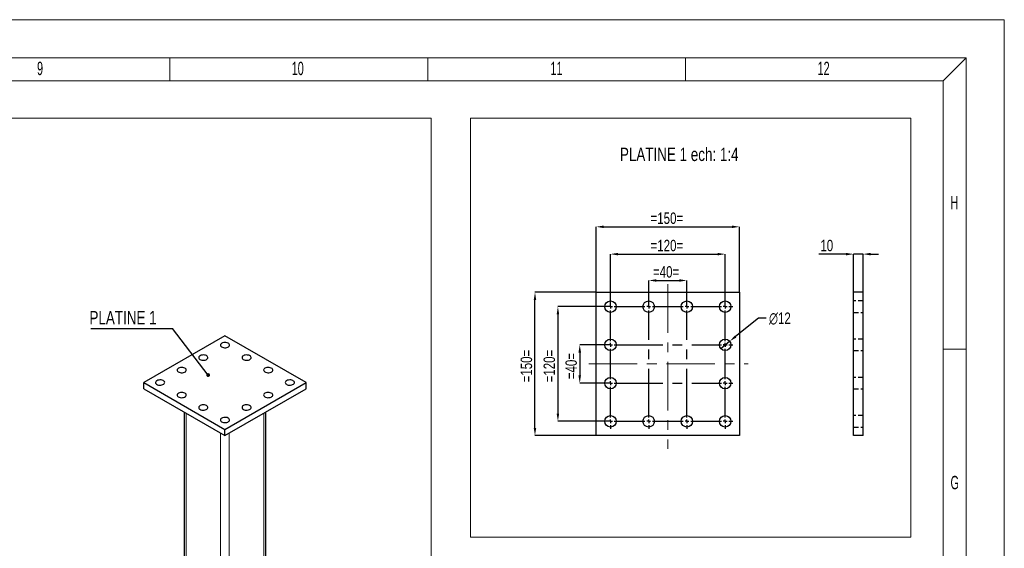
# Model space of a CAD drawing. Header units: millimetres. Extents: x 0 to 841, y 0 to 594.
# Tile 6 of 6: x 583 to 841, y 456 to 594. Entities that reach past the tile are written whole.
import ezdxf

# ---------------------------------------------------------------- set-up
doc = ezdxf.new("R2010")
doc.units = ezdxf.units.MM
doc.header["$PDSIZE"] = -1
doc.linetypes.add('CENTERX2', pattern=[20.32, 12.7, -2.54, 2.54, -2.54])
doc.linetypes.add('HIDDEN', pattern=[1.905, 1.27, -0.635])
for name, color, linetype in [('COTES', 1, 'Continuous'), ('NOTES', 6, 'Continuous'), ('TRAIT-FINS', 9, 'Continuous'), ('TRAIT-MIXTES', 3, 'CENTERX2'), ('TRAIT-TIRET', 2, 'HIDDEN')]:
    doc.layers.add(name, color=color, linetype=linetype)
doc.layers.add('TRAIT-FORT', color=4, linetype='Continuous', lineweight=25)
doc.styles.add('SLDTEXTSTYLE0', font='TXT', dxfattribs={"width": 0.75})
doc.styles.add('SLDTEXTSTYLE1', font='TXT', dxfattribs={"width": 0.605})
doc.dimstyles.new('SLDDIMSTYLE0', dxfattribs={"dimtxt": 3, "dimasz": 2, "dimexe": 0, "dimexo": 0.0625, "dimgap": 0.75, "dimtad": 1, "dimlfac": 4, "dimrnd": 1e-09, "dimzin": 12, "dimdsep": 46, "dimtxsty": 'SLDTEXTSTYLE0', "dimsah": 1, "dimcen": 0.09, "dimadec": 0, "dimazin": 3, "dimtfac": 1, "dimtofl": 0, "dimtmove": 0, "dimatfit": 3, "dimfxl": 1, "dimfrac": 2, "dimtolj": 1, "dimtzin": 12, "dimarcsym": 0})
doc.dimstyles.new('SLDDIMSTYLE1', dxfattribs={"dimtxt": 3, "dimasz": 2, "dimexe": 0, "dimexo": 0.0625, "dimgap": 0.75, "dimtad": 1, "dimlfac": 4, "dimrnd": 1e-09, "dimzin": 12, "dimdsep": 46, "dimtxsty": 'SLDTEXTSTYLE0', "dimsah": 1, "dimcen": 0.09, "dimadec": 0, "dimazin": 3, "dimtfac": 1, "dimtmove": 0, "dimatfit": 0, "dimfxl": 1, "dimfrac": 2, "dimtolj": 1, "dimtzin": 12, "dimarcsym": 0})
doc.dimstyles.new('SLDDIMSTYLE2', dxfattribs={"dimtxt": 3, "dimasz": 2, "dimexe": 0, "dimexo": 0.0625, "dimgap": 0.75, "dimtad": 0, "dimtih": 1, "dimtoh": 1, "dimlfac": 4, "dimrnd": 1e-09, "dimzin": 12, "dimdsep": 46, "dimtxsty": 'SLDTEXTSTYLE0', "dimblk1": 'NONE', "dimsah": 1, "dimcen": 0, "dimadec": 0, "dimazin": 3, "dimtfac": 1, "dimtmove": 0, "dimatfit": 3, "dimldrblk": 'NONE', "dimfxl": 1, "dimfrac": 2, "dimtolj": 1, "dimtzin": 12, "dimarcsym": 0})
doc.dimstyles.new('SLDDIMSTYLE6', dxfattribs={"dimtxt": 0.18, "dimasz": 1, "dimexe": 0, "dimexo": 0.0625, "dimgap": 0, "dimtad": 0, "dimtih": 1, "dimtoh": 1, "dimdec": 0, "dimrnd": 1e-09, "dimzin": 0, "dimdsep": 46, "dimtxsty": 'Standard', "dimblk1": 'DOT', "dimblk2": 'DOT', "dimsah": 1, "dimcen": 0.09, "dimadec": 0, "dimazin": 0, "dimtfac": 1, "dimtdec": 0, "dimtofl": 0, "dimtmove": 0, "dimatfit": 3, "dimldrblk": 'DOT', "dimfxl": 1, "dimfrac": 2, "dimtolj": 1, "dimtzin": 0, "dimarcsym": 0})

# ---------------------------------------------------------------- blocks, each defined once
blk = doc.blocks.new('_D')
at = {"layer": 'COTES', "color": 0, "lineweight": -2, "transparency": 16777216}
for p, q in [((734.23, 522.66), (734.23, 539.74)), ((736.23, 539.74), (769.73, 539.74)), ((771.73, 522.66), (771.73, 539.74))]:
    blk.add_line(p, q, dxfattribs=at)
at = {"layer": 'COTES', "color": 0, "transparency": 16777216}
for points in [[(736.23, 540.07), (736.23, 539.41), (734.23, 539.74)], [(769.73, 540.07), (769.73, 539.41), (771.73, 539.74)]]:
    blk.add_solid(points, dxfattribs=at)
at = {"layer": 'Defpoints', "color": 0, "transparency": 16777216}
for p in [(771.73, 539.74), (734.23, 522.6), (771.73, 522.6)]:
    blk.add_point(p, dxfattribs=at)
at = {"layer": 'COTES', "color": 0, "transparency": 16777216, "insert": (752.73, 543.49), "char_height": 3, "attachment_point": 2, "style": 'SLDTEXTSTYLE0'}
blk.add_mtext('\\A1;=150=', dxfattribs=at)
blk = doc.blocks.new('_D_1')
at = {"layer": 'COTES', "color": 0, "lineweight": -2, "transparency": 16777216}
for p, q in [((734.17, 522.6), (718.23, 522.6)), ((718.23, 487.1), (718.23, 520.6)), ((734.17, 485.1), (718.23, 485.1))]:
    blk.add_line(p, q, dxfattribs=at)
at = {"layer": 'COTES', "color": 0, "transparency": 16777216}
for points in [[(717.9, 520.6), (718.56, 520.6), (718.23, 522.6)], [(717.9, 487.1), (718.56, 487.1), (718.23, 485.1)]]:
    blk.add_solid(points, dxfattribs=at)
at = {"layer": 'Defpoints', "color": 0, "transparency": 16777216}
for p in [(718.23, 522.6), (734.23, 522.6), (734.23, 485.1)]:
    blk.add_point(p, dxfattribs=at)
at = {"layer": 'COTES', "color": 0, "transparency": 16777216, "insert": (714.48, 503.3), "char_height": 3, "attachment_point": 2, "rotation": 90, "style": 'SLDTEXTSTYLE0'}
blk.add_mtext('\\A1;=150=', dxfattribs=at)
blk = doc.blocks.new('_D_2')
at = {"layer": 'COTES', "color": 0, "lineweight": -2, "transparency": 16777216}
for p, q in [((747.98, 518.91), (747.98, 525.7)), ((749.98, 525.7), (755.98, 525.7)), ((757.98, 518.91), (757.98, 525.7))]:
    blk.add_line(p, q, dxfattribs=at)
at = {"layer": 'COTES', "color": 0, "transparency": 16777216}
for points in [[(749.98, 526.03), (749.98, 525.37), (747.98, 525.7)], [(755.98, 526.03), (755.98, 525.37), (757.98, 525.7)]]:
    blk.add_solid(points, dxfattribs=at)
at = {"layer": 'Defpoints', "color": 0, "transparency": 16777216}
for p in [(757.98, 525.7), (747.98, 518.85), (757.98, 518.85)]:
    blk.add_point(p, dxfattribs=at)
at = {"layer": 'COTES', "color": 0, "transparency": 16777216, "insert": (752.52, 529.45), "char_height": 3, "attachment_point": 2, "style": 'SLDTEXTSTYLE0'}
blk.add_mtext('\\A1;=40=', dxfattribs=at)
blk = doc.blocks.new('_D_3')
at = {"layer": 'COTES', "color": 0, "lineweight": -2, "transparency": 16777216}
for p, q in [((737.98, 518.91), (737.98, 532.6)), ((739.98, 532.6), (765.98, 532.6)), ((767.98, 518.91), (767.98, 532.6))]:
    blk.add_line(p, q, dxfattribs=at)
at = {"layer": 'COTES', "color": 0, "transparency": 16777216}
for points in [[(739.98, 532.93), (739.98, 532.26), (737.98, 532.6)], [(765.98, 532.93), (765.98, 532.26), (767.98, 532.6)]]:
    blk.add_solid(points, dxfattribs=at)
at = {"layer": 'Defpoints', "color": 0, "transparency": 16777216}
for p in [(767.98, 532.6), (737.98, 518.85), (767.98, 518.85)]:
    blk.add_point(p, dxfattribs=at)
at = {"layer": 'COTES', "color": 0, "transparency": 16777216, "insert": (752.73, 536.35), "char_height": 3, "attachment_point": 2, "style": 'SLDTEXTSTYLE0'}
blk.add_mtext('\\A1;=120=', dxfattribs=at)
blk = doc.blocks.new('_D_4')
at = {"layer": 'COTES', "color": 0, "lineweight": -2, "transparency": 16777216}
for p, q in [((737.92, 508.85), (729.94, 508.85)), ((729.94, 506.85), (729.94, 500.85)), ((737.92, 498.85), (729.94, 498.85))]:
    blk.add_line(p, q, dxfattribs=at)
at = {"layer": 'COTES', "color": 0, "transparency": 16777216}
for points in [[(729.61, 506.85), (730.27, 506.85), (729.94, 508.85)], [(729.61, 500.85), (730.27, 500.85), (729.94, 498.85)]]:
    blk.add_solid(points, dxfattribs=at)
at = {"layer": 'Defpoints', "color": 0, "transparency": 16777216}
for p in [(737.98, 508.85), (729.94, 498.85), (737.98, 498.85)]:
    blk.add_point(p, dxfattribs=at)
at = {"layer": 'COTES', "color": 0, "transparency": 16777216, "insert": (726.19, 503.3), "char_height": 3, "attachment_point": 2, "rotation": 90, "style": 'SLDTEXTSTYLE0'}
blk.add_mtext('\\A1;=40=', dxfattribs=at)
blk = doc.blocks.new('_D_5')
at = {"layer": 'COTES', "color": 0, "lineweight": -2, "transparency": 16777216}
for p, q in [((737.92, 518.85), (724.23, 518.85)), ((724.23, 516.85), (724.23, 490.85)), ((737.92, 488.85), (724.23, 488.85))]:
    blk.add_line(p, q, dxfattribs=at)
at = {"layer": 'COTES', "color": 0, "transparency": 16777216}
for points in [[(723.9, 516.85), (724.56, 516.85), (724.23, 518.85)], [(723.9, 490.85), (724.56, 490.85), (724.23, 488.85)]]:
    blk.add_solid(points, dxfattribs=at)
at = {"layer": 'Defpoints', "color": 0, "transparency": 16777216}
for p in [(737.98, 518.85), (724.23, 488.85), (737.98, 488.85)]:
    blk.add_point(p, dxfattribs=at)
at = {"layer": 'COTES', "color": 0, "transparency": 16777216, "insert": (720.48, 503.3), "char_height": 3, "attachment_point": 2, "rotation": 90, "style": 'SLDTEXTSTYLE0'}
blk.add_mtext('\\A1;=120=', dxfattribs=at)
blk = doc.blocks.new('_D_6')
at = {"layer": 'COTES', "color": 0, "lineweight": -2, "transparency": 16777216}
for p, q in [((776.71, 515.82), (770.71, 511.03)), ((778.71, 515.82), (776.71, 515.82)), ((766.81, 507.91), (769.15, 509.78))]:
    blk.add_line(p, q, dxfattribs=at)
at = {"layer": 'COTES', "color": 0, "transparency": 16777216}
blk.add_solid([(770.51, 511.29), (770.92, 510.77), (769.15, 509.78)], dxfattribs=at)
at = {"layer": 'Defpoints', "color": 0, "transparency": 16777216}
for p in [(766.81, 507.91), (769.15, 509.78)]:
    blk.add_point(p, dxfattribs=at)
at = {"layer": 'COTES', "color": 0, "transparency": 16777216, "insert": (779.46, 517.32), "char_height": 3, "attachment_point": 1, "style": 'SLDTEXTSTYLE0'}
blk.add_mtext('\\A1;∅12', dxfattribs=at)
blk = doc.blocks.new('_None')
blk = doc.blocks.new('SW_CENTERMARKSYMBOL_0')
at = {"layer": 'TRAIT-MIXTES', "color": 0}
for p, q in [((-1, 0), (-2, 0)), ((0, 0), (-0.5, 0)), ((0, 1), (0, 2)), ((0, 0), (0, 0.5)), ((0, 0), (0, -0.5)), ((0, 0), (0.5, 0)), ((1, 0), (9, 0)), ((10, 0), (9.5, 0)), ((10, 1), (10, 2)), ((10, 0), (10, 0.5)), ((10, 0), (10, -0.5)), ((10, 0), (10.5, 0)), ((11, 0), (19, 0)), ((20, 0), (19.5, 0)), ((20, 1), (20, 2)), ((20, 0), (20, 0.5)), ((20, 0), (20, -0.5)), ((20, 0), (20.5, 0)), ((21, 0), (29, 0)), ((30, 0), (29.5, 0)), ((30, 1), (30, 2)), ((30, 0), (30, 0.5)), ((30, 0), (30, -0.5)), ((30, 0), (30.5, 0)), ((31, 0), (32, 0)), ((0, -9), (0, -1)), ((10, -29), (10, -1)), ((20, -29), (20, -1)), ((30, -9), (30, -1)), ((-1, -10), (-2, -10)), ((0, -10), (-0.5, -10)), ((0, -10), (0, -9.5)), ((0, -10), (0, -10.5)), ((0, -10), (0.5, -10)), ((1, -10), (29, -10)), ((30, -10), (29.5, -10)), ((30, -10), (30, -9.5)), ((30, -10), (30, -10.5)), ((30, -10), (30.5, -10)), ((31, -10), (32, -10)), ((0, -19), (0, -11)), ((30, -19), (30, -11)), ((-1, -20), (-2, -20)), ((0, -20), (-0.5, -20)), ((0, -20), (0, -19.5)), ((0, -20), (0, -20.5)), ((0, -20), (0.5, -20)), ((1, -20), (29, -20)), ((30, -20), (29.5, -20)), ((30, -20), (30, -19.5)), ((30, -20), (30, -20.5)), ((30, -20), (30.5, -20)), ((31, -20), (32, -20)), ((0, -29), (0, -21)), ((30, -29), (30, -21)), ((-1, -30), (-2, -30)), ((0, -30), (-0.5, -30)), ((0, -30), (0, -29.5)), ((0, -30), (0, -30.5)), ((0, -30), (0.5, -30)), ((1, -30), (9, -30)), ((10, -30), (9.5, -30)), ((10, -30), (10, -29.5)), ((10, -30), (10, -30.5)), ((10, -30), (10.5, -30)), ((11, -30), (19, -30)), ((20, -30), (19.5, -30)), ((20, -30), (20, -29.5)), ((20, -30), (20, -30.5)), ((20, -30), (20.5, -30)), ((21, -30), (29, -30)), ((30, -30), (29.5, -30)), ((30, -30), (30, -29.5)), ((30, -30), (30, -30.5)), ((30, -30), (30.5, -30)), ((31, -30), (32, -30)), ((0, -31), (0, -32)), ((10, -31), (10, -32)), ((20, -31), (20, -32)), ((30, -31), (30, -32))]:
    blk.add_line(p, q, dxfattribs=at)
blk = doc.blocks.new('_D_7')
at = {"layer": 'COTES', "color": 0, "lineweight": -2, "transparency": 16777216}
for p, q in [((799.55, 532.6), (792.49, 532.6)), ((801.55, 522.66), (801.55, 532.6)), ((804.05, 532.6), (801.55, 532.6)), ((804.05, 522.66), (804.05, 532.6)), ((806.05, 532.6), (808.05, 532.6))]:
    blk.add_line(p, q, dxfattribs=at)
at = {"layer": 'COTES', "color": 0, "transparency": 16777216}
for points in [[(799.55, 532.93), (799.55, 532.26), (801.55, 532.6)], [(806.05, 532.93), (806.05, 532.26), (804.05, 532.6)]]:
    blk.add_solid(points, dxfattribs=at)
at = {"layer": 'Defpoints', "color": 0, "transparency": 16777216}
for p in [(804.05, 532.6), (801.55, 522.6), (804.05, 522.6)]:
    blk.add_point(p, dxfattribs=at)
at = {"layer": 'COTES', "color": 0, "transparency": 16777216, "insert": (794.56, 536.35), "char_height": 3, "attachment_point": 2, "style": 'SLDTEXTSTYLE0'}
blk.add_mtext('\\A1;10', dxfattribs=at)
blk = doc.blocks.new('SW_NOTE_9')
at = {"layer": 'NOTES', "color": 0}
blk.add_line((-21.38, 0), (0, 0), dxfattribs=at)
at = {"layer": 'NOTES', "color": 0, "insert": (-21.75, 4.55), "char_height": 3.5, "attachment_point": 1, "style": 'SLDTEXTSTYLE0'}
blk.add_mtext('PLATINE 1', dxfattribs=at)
blk = doc.blocks.new('_Dot')
at = {"color": 0, "linetype": 'ByBlock', "lineweight": -2}
blk.add_line((-0.5, 0), (-1, 0), dxfattribs=at)
at = {"color": 0, "linetype": 'ByBlock', "const_width": 0.5}
blk.add_lwpolyline([(-0.25, 0, 1), (0.25, 0, 1)], format="xyb", close=True, dxfattribs=at)

msp = doc.modelspace()

# ---------------------------------------------------------------- linework, layer by layer
at = {"lineweight": 18}
for p, q in [((841.001, 593.9431), (0.001, 593.9431)), ((841.001, -0.0569), (841.001, 593.9431)), ((831.001, 583.9431), (10.001, 583.9431)), ((622.7513, 577.9431), (622.7513, 583.9431)), ((690.168, 577.9431), (690.168, 583.9431)), ((757.5847, 577.9431), (757.5847, 583.9431)), ((825.001, 577.9431), (831.001, 583.9431)), ((831.001, 9.9431), (831.001, 583.9431)), ((16.001, 577.9431), (825.001, 577.9431)), ((825.001, 15.9431), (825.001, 577.9431)), ((370.2269, 568.135), (691.0538, 568.135)), ((691.0538, 568.135), (691.0538, 305.8674)), ((701.338, 568.135), (816.5317, 568.135)), ((701.338, 568.135), (701.338, 458.5168)), ((816.5317, 568.135), (816.5317, 458.5168)), ((831.001, 507.6931), (825.001, 507.6931)), ((701.338, 458.5168), (816.5317, 458.5168))]:
    msp.add_line(p, q, dxfattribs=at)
at = {"layer": 'TRAIT-FINS', "lineweight": 18}
for p, q in [((626.9557, 408.516), (626.9557, 490.9875)), ((647.3204, 408.516), (647.3204, 490.9875)), ((636.0067, 403.291), (636.0067, 485.7625)), ((638.2694, 403.291), (638.2694, 485.7625))]:
    msp.add_line(p, q, dxfattribs=at)
at = {"layer": 'TRAIT-FORT', "lineweight": 25}
for p, q in [((734.2298, 522.5978), (771.7298, 522.5978)), ((734.2298, 485.0978), (734.2298, 522.5978)), ((771.7298, 522.5978), (771.7298, 485.0978)), ((804.0496, 522.5978), (801.5496, 522.5978)), ((801.5496, 485.0978), (801.5496, 522.5978)), ((804.0496, 485.0978), (804.0496, 522.5978)), ((637.1381, 511.2347), (615.9249, 498.9886)), ((658.3513, 498.9886), (637.1381, 511.2347)), ((615.9249, 497.3555), (615.9249, 498.9886)), ((615.9249, 498.9886), (637.1381, 486.7425)), ((615.9249, 497.3555), (637.1381, 485.1094)), ((637.1381, 486.7425), (658.3513, 498.9886)), ((637.1381, 485.1094), (658.3513, 497.3555)), ((658.3513, 497.3555), (658.3513, 498.9886)), ((626.4871, 491.2581), (626.4871, 408.7865)), ((647.789, 408.7865), (647.789, 491.2581)), ((637.1381, 485.1094), (637.1381, 486.7425)), ((771.7298, 485.0978), (734.2298, 485.0978)), ((804.0496, 485.0978), (801.5496, 485.0978))]:
    msp.add_line(p, q, dxfattribs=at)
at = {"layer": 'TRAIT-FORT', "lineweight": 25, "flags": 128}
for points in [[(636.2895, 509.2753), (636.1052, 509.1381), (635.9857, 508.9788), (635.9386, 508.8072), (635.967, 508.6344), (636.0688, 508.471), (636.2379, 508.3274), (636.4636, 508.2125), (636.7316, 508.1337), (637.0251, 508.0958), (637.3258, 508.1013), (637.6146, 508.1497), (637.8735, 508.2381), (638.0862, 508.3609), (638.2394, 508.5104), (638.3233, 508.6771), (638.3327, 508.8507), (638.2671, 509.0201), (638.1306, 509.1749), (637.9316, 509.3051), (637.6828, 509.4027), (637.3998, 509.4615), (637.1004, 509.4779), (636.8033, 509.4507), (636.5272, 509.3818), (636.2895, 509.2753)], [(630.6327, 506.0097), (630.4483, 505.8725), (630.3289, 505.7131), (630.2818, 505.5416), (630.3101, 505.3687), (630.412, 505.2054), (630.5811, 505.0617), (630.8067, 504.9469), (631.0747, 504.8681), (631.3683, 504.8302), (631.6689, 504.8356), (631.9578, 504.8841), (632.2167, 504.9725), (632.4294, 505.0953), (632.5825, 505.2447), (632.6664, 505.4115), (632.6759, 505.585), (632.6103, 505.7545), (632.4737, 505.9092), (632.2748, 506.0395), (632.026, 506.1371), (631.743, 506.1959), (631.4435, 506.2123), (631.1464, 506.1851), (630.8704, 506.1161), (630.6327, 506.0097)], [(641.9464, 506.0097), (641.762, 505.8725), (641.6426, 505.7131), (641.5955, 505.5416), (641.6238, 505.3687), (641.7257, 505.2054), (641.8948, 505.0617), (642.1204, 504.9469), (642.3884, 504.8681), (642.682, 504.8302), (642.9826, 504.8356), (643.2715, 504.8841), (643.5304, 504.9725), (643.7431, 505.0953), (643.8962, 505.2447), (643.9801, 505.4115), (643.9896, 505.585), (643.924, 505.7545), (643.7874, 505.9092), (643.5885, 506.0395), (643.3397, 506.1371), (643.0567, 506.1959), (642.7572, 506.2123), (642.4601, 506.1851), (642.1841, 506.1161), (641.9464, 506.0097)], [(624.9758, 502.7441), (624.7915, 502.6069), (624.672, 502.4475), (624.6249, 502.276), (624.6532, 502.1031), (624.7551, 501.9397), (624.9242, 501.7961), (625.1498, 501.6813), (625.4179, 501.6024), (625.7114, 501.5645), (626.0121, 501.57), (626.3009, 501.6185), (626.5598, 501.7068), (626.7725, 501.8296), (626.9257, 501.9791), (627.0096, 502.1459), (627.019, 502.3194), (626.9534, 502.4889), (626.8168, 502.6436), (626.6179, 502.7739), (626.3691, 502.8715), (626.0861, 502.9303), (625.7867, 502.9466), (625.4896, 502.9195), (625.2135, 502.8505), (624.9758, 502.7441)], [(647.6032, 502.7441), (647.4189, 502.6069), (647.2994, 502.4475), (647.2524, 502.276), (647.2807, 502.1031), (647.3826, 501.9397), (647.5516, 501.7961), (647.7773, 501.6813), (648.0453, 501.6024), (648.3388, 501.5645), (648.6395, 501.57), (648.9283, 501.6185), (649.1873, 501.7068), (649.4, 501.8296), (649.5531, 501.9791), (649.637, 502.1459), (649.6464, 502.3194), (649.5808, 502.4889), (649.4443, 502.6436), (649.2453, 502.7739), (648.9966, 502.8715), (648.7135, 502.9303), (648.4141, 502.9466), (648.117, 502.9195), (647.8409, 502.8505), (647.6032, 502.7441)], [(619.319, 499.4784), (619.1346, 499.3412), (619.0151, 499.1819), (618.9681, 499.0103), (618.9964, 498.8375), (619.0983, 498.6741), (619.2674, 498.5305), (619.493, 498.4156), (619.761, 498.3368), (620.0546, 498.2989), (620.3552, 498.3044), (620.6441, 498.3528), (620.903, 498.4412), (621.1157, 498.564), (621.2688, 498.7135), (621.3527, 498.8802), (621.3622, 499.0538), (621.2966, 499.2232), (621.16, 499.378), (620.9611, 499.5082), (620.7123, 499.6058), (620.4293, 499.6646), (620.1298, 499.681), (619.8327, 499.6538), (619.5566, 499.5849), (619.319, 499.4784)], [(653.2601, 499.4784), (653.0757, 499.3412), (652.9563, 499.1819), (652.9092, 499.0103), (652.9375, 498.8375), (653.0394, 498.6741), (653.2085, 498.5305), (653.4341, 498.4156), (653.7021, 498.3368), (653.9957, 498.2989), (654.2963, 498.3044), (654.5852, 498.3528), (654.8441, 498.4412), (655.0568, 498.564), (655.2099, 498.7135), (655.2938, 498.8802), (655.3033, 499.0538), (655.2377, 499.2232), (655.1011, 499.378), (654.9022, 499.5082), (654.6534, 499.6058), (654.3704, 499.6646), (654.0709, 499.681), (653.7738, 499.6538), (653.4978, 499.5849), (653.2601, 499.4784)], [(624.9758, 496.2128), (624.7915, 496.0756), (624.672, 495.9162), (624.6249, 495.7447), (624.6532, 495.5718), (624.7551, 495.4085), (624.9242, 495.2648), (625.1498, 495.15), (625.4179, 495.0712), (625.7114, 495.0333), (626.0121, 495.0387), (626.3009, 495.0872), (626.5598, 495.1756), (626.7725, 495.2984), (626.9257, 495.4478), (627.0096, 495.6146), (627.019, 495.7881), (626.9534, 495.9576), (626.8168, 496.1123), (626.6179, 496.2426), (626.3691, 496.3402), (626.0861, 496.399), (625.7867, 496.4154), (625.4896, 496.3882), (625.2135, 496.3192), (624.9758, 496.2128)], [(647.6032, 496.2128), (647.4189, 496.0756), (647.2994, 495.9162), (647.2524, 495.7447), (647.2807, 495.5718), (647.3826, 495.4085), (647.5516, 495.2648), (647.7773, 495.15), (648.0453, 495.0712), (648.3388, 495.0333), (648.6395, 495.0387), (648.9283, 495.0872), (649.1873, 495.1756), (649.4, 495.2984), (649.5531, 495.4478), (649.637, 495.6146), (649.6464, 495.7881), (649.5808, 495.9576), (649.4443, 496.1123), (649.2453, 496.2426), (648.9966, 496.3402), (648.7135, 496.399), (648.4141, 496.4154), (648.117, 496.3882), (647.8409, 496.3192), (647.6032, 496.2128)], [(630.6327, 492.9472), (630.4483, 492.81), (630.3289, 492.6506), (630.2818, 492.4791), (630.3101, 492.3062), (630.412, 492.1428), (630.5811, 491.9992), (630.8067, 491.8844), (631.0747, 491.8055), (631.3683, 491.7677), (631.6689, 491.7731), (631.9578, 491.8216), (632.2167, 491.9099), (632.4294, 492.0327), (632.5825, 492.1822), (632.6664, 492.349), (632.6759, 492.5225), (632.6103, 492.692), (632.4737, 492.8467), (632.2748, 492.977), (632.026, 493.0746), (631.743, 493.1334), (631.4435, 493.1497), (631.1464, 493.1226), (630.8704, 493.0536), (630.6327, 492.9472)], [(641.9464, 492.9472), (641.762, 492.81), (641.6426, 492.6506), (641.5955, 492.4791), (641.6238, 492.3062), (641.7257, 492.1428), (641.8948, 491.9992), (642.1204, 491.8844), (642.3884, 491.8055), (642.682, 491.7677), (642.9826, 491.7731), (643.2715, 491.8216), (643.5304, 491.9099), (643.7431, 492.0327), (643.8962, 492.1822), (643.9801, 492.349), (643.9896, 492.5225), (643.924, 492.692), (643.7874, 492.8467), (643.5885, 492.977), (643.3397, 493.0746), (643.0567, 493.1334), (642.7572, 493.1497), (642.4601, 493.1226), (642.1841, 493.0536), (641.9464, 492.9472)], [(636.2895, 489.6815), (636.1052, 489.5443), (635.9857, 489.385), (635.9386, 489.2135), (635.967, 489.0406), (636.0688, 488.8772), (636.2379, 488.7336), (636.4636, 488.6187), (636.7316, 488.5399), (637.0251, 488.502), (637.3258, 488.5075), (637.6146, 488.5559), (637.8735, 488.6443), (638.0862, 488.7671), (638.2394, 488.9166), (638.3233, 489.0833), (638.3327, 489.2569), (638.2671, 489.4264), (638.1306, 489.5811), (637.9316, 489.7113), (637.6828, 489.8089), (637.3998, 489.8678), (637.1004, 489.8841), (636.8033, 489.8569), (636.5272, 489.788), (636.2895, 489.6815)]]:
    msp.add_lwpolyline(points, dxfattribs=at)
at = {"layer": 'TRAIT-FORT', "lineweight": 25}
for centre in [(737.9798, 518.8478), (747.9798, 518.8478), (757.9798, 518.8478), (767.9798, 518.8478), (737.9798, 508.8478), (767.9798, 508.8478), (737.9798, 498.8478), (767.9798, 498.8478), (737.9798, 488.8478), (747.9798, 488.8478), (757.9798, 488.8478), (767.9798, 488.8478)]:
    msp.add_circle(centre, 1.5, dxfattribs=at)
at = {"layer": 'TRAIT-MIXTES', "lineweight": 18}
for p, q in [((752.9798, 524.6956), (752.9798, 481.6374)), ((732.2919, 503.8478), (773.9812, 503.8478))]:
    msp.add_line(p, q, dxfattribs=at)
at = {"layer": 'TRAIT-TIRET'}
for p, q in [((804.0496, 520.3478), (801.5496, 520.3478)), ((801.5496, 517.3478), (804.0496, 517.3478)), ((804.0496, 510.3478), (801.5496, 510.3478)), ((801.5496, 507.3478), (804.0496, 507.3478)), ((804.0496, 500.3478), (801.5496, 500.3478)), ((801.5496, 497.3478), (804.0496, 497.3478)), ((804.0496, 490.3478), (801.5496, 490.3478)), ((801.5496, 487.3478), (804.0496, 487.3478))]:
    msp.add_line(p, q, dxfattribs=at)

# ---------------------------------------------------------------- block references
at = {"layer": 'NOTES'}
msp.add_blockref('SW_NOTE_9', (623.4437, 513.1614), dxfattribs=at)
at = {"layer": 'TRAIT-MIXTES'}
msp.add_blockref('SW_CENTERMARKSYMBOL_0', (737.9798, 518.8478), dxfattribs=at)

# ---------------------------------------------------------------- texts
at = {"layer": 'NOTES', "char_height": 3.5, "attachment_point": 1}
for s, insert, style in [('9', (587.9763, 582.9437), 'SLDTEXTSTYLE1'), ('10', (654.593, 582.9437), 'SLDTEXTSTYLE1'), ('11', (722.2764, 582.9437), 'SLDTEXTSTYLE1'), ('12', (792.1596, 582.9437), 'SLDTEXTSTYLE1'), ('PLATINE 1 ech: 1:4', (740.4569, 560.4542), 'SLDTEXTSTYLE0'), ('H', (826.9344, 547.8187), 'SLDTEXTSTYLE1'), ('G', (826.9344, 474.5687), 'SLDTEXTSTYLE1')]:
    msp.add_mtext(s, dxfattribs=dict(at, insert=insert, style=style))

# ---------------------------------------------------------------- dimensions: what is measured, and where the dimension line sits
at = {"layer": 'COTES'}
for base, p1, p2, dimstyle, picture, middle in [((771.7298, 539.7396), (734.2298, 522.5978), (771.7298, 522.5978), 'SLDDIMSTYLE0', '_D', (752.7292, 539.7396)), ((767.9798, 532.5978), (737.9798, 518.8478), (767.9798, 518.8478), 'SLDDIMSTYLE0', '_D_3', (752.7292, 532.5978)), ((757.9798, 525.6997), (747.9798, 518.8478), (757.9798, 518.8478), 'SLDDIMSTYLE1', '_D_2', (752.5239, 525.6997))]:
    dim = msp.add_linear_dim(base=base, p1=p1, p2=p2, text='=<>=', dimstyle=dimstyle, dxfattribs=at)
    dim.commit()
    dim.dimension.update_dxf_attribs({"geometry": picture, "text_midpoint": middle, "dimtype": 160})
dim = msp.add_linear_dim(base=(804.0496, 532.5978), p1=(801.5496, 522.5978), p2=(804.0496, 522.5978), dimstyle='SLDDIMSTYLE1', dxfattribs=at)
dim.commit()
dim.dimension.update_dxf_attribs({"geometry": '_D_7', "text_midpoint": (794.5554, 532.5978), "dimtype": 160})
for base, p1, p2, dimstyle, picture, middle in [((718.2298, 522.5978), (734.2298, 485.0978), (734.2298, 522.5978), 'SLDDIMSTYLE0', '_D_1', (718.2298, 503.2961)), ((724.2298, 488.8478), (737.9798, 518.8478), (737.9798, 488.8478), 'SLDDIMSTYLE0', '_D_5', (724.2298, 503.2961)), ((729.9411, 498.8478), (737.9798, 508.8478), (737.9798, 498.8478), 'SLDDIMSTYLE1', '_D_4', (729.9411, 503.2961))]:
    dim = msp.add_linear_dim(base=base, p1=p1, p2=p2, angle=90, text='=<>=', dimstyle=dimstyle, dxfattribs=at)
    dim.commit()
    dim.dimension.update_dxf_attribs({"geometry": picture, "text_midpoint": middle, "dimtype": 160})
dim = msp.add_diameter_dim_2p(p1=(766.8076, 507.9118), p2=(769.152, 509.7837), dimstyle='SLDDIMSTYLE2', dxfattribs=at)
dim.commit()
dim.dimension.update_dxf_attribs({"geometry": '_D_6', "text_midpoint": (782.0849, 515.8182), "dimtype": 163})

# ---------------------------------------------------------------- leaders
at = {"layer": 'NOTES'}
msp.add_leader([(632.7343, 500.9516), (623.4437, 513.1614)], dimstyle='SLDDIMSTYLE6', dxfattribs=at)

doc.saveas('drawing.dxf')
